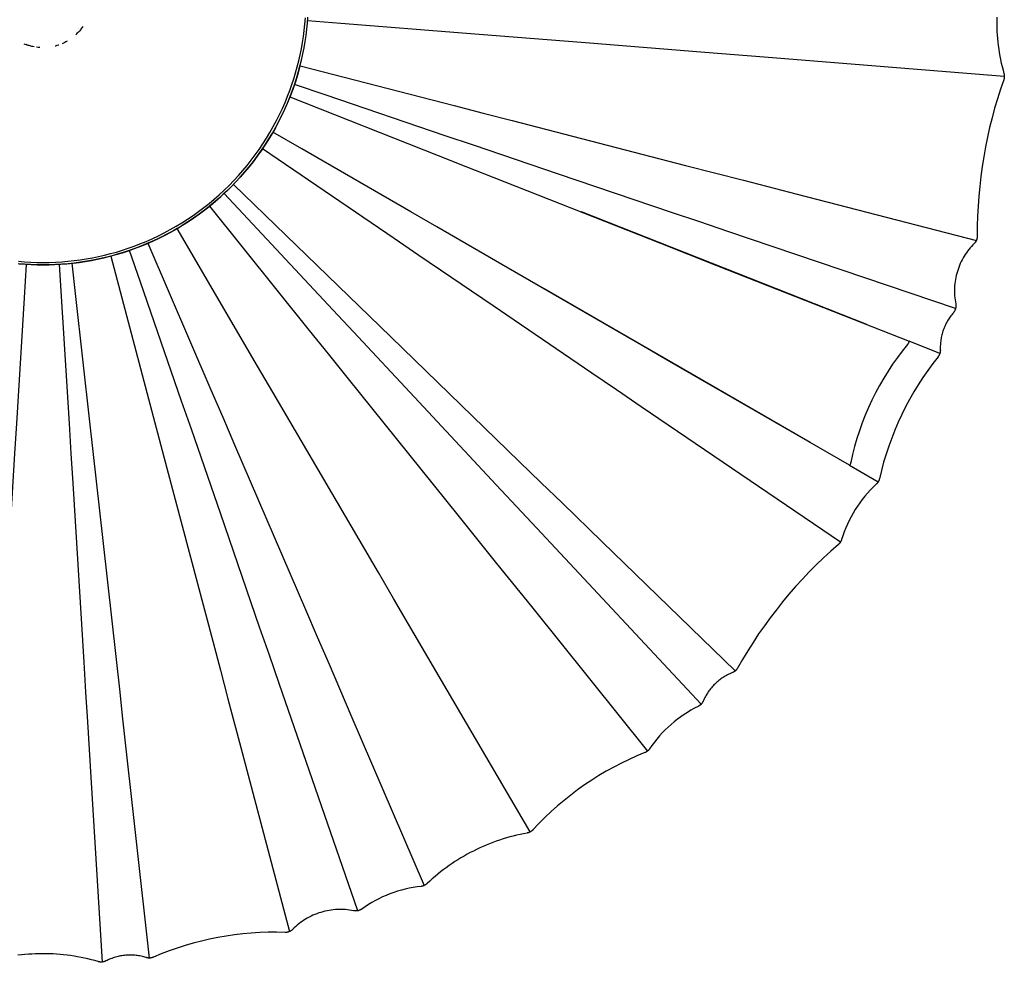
# Model space of a CAD drawing. Header units: millimetres. Extents: x 5000 to 5983, y 0 to 1484.
# Tile 3 of 12: x 5195 to 5399, y 0 to 195. Entities that reach past the tile are written whole.
import ezdxf

# ---------------------------------------------------------------- set-up
doc = ezdxf.new("R2010")
doc.units = ezdxf.units.MM
doc.layers.add('Make2D$Sichtbar$Kurven', color=7, linetype='Continuous', true_color=0x000000)
doc.layers.add('Make2D$Sichtbar$Tangenten', color=7, linetype='Continuous', true_color=0x000000)

msp = doc.modelspace()

# ---------------------------------------------------------------- linework, layer by layer
at = {"layer": 'Make2D$Sichtbar$Kurven', "color": 18, "lineweight": -3, "true_color": 0x000000}
for points in [[(5195, 144.74), (5196.25, 144.64), (5197.49, 144.57), (5198.72, 144.53), (5199.94, 144.52), (5201.16, 144.53), (5202.39, 144.57), (5203.63, 144.64), (5204.88, 144.74), (5206.14, 144.87), (5207.4, 145.03), (5208.67, 145.21), (5209.95, 145.44), (5211.23, 145.69), (5212.51, 145.97), (5213.79, 146.29), (5215.07, 146.64), (5216.36, 147.02), (5217.64, 147.44), (5218.91, 147.89), (5220.19, 148.38), (5221.45, 148.9), (5222.71, 149.45), (5223.96, 150.04), (5225.2, 150.66), (5226.43, 151.32), (5227.65, 152.01), (5228.85, 152.73), (5230.04, 153.48), (5231.21, 154.27), (5232.36, 155.09), (5233.49, 155.94), (5234.61, 156.82), (5235.7, 157.73), (5236.77, 158.67), (5237.81, 159.63), (5238.83, 160.63), (5239.83, 161.65), (5240.79, 162.69), (5241.73, 163.76), (5242.64, 164.85), (5243.52, 165.96), (5244.37, 167.1), (5245.19, 168.25), (5245.98, 169.42), (5246.73, 170.61), (5247.45, 171.81), (5248.14, 173.03), (5248.8, 174.26), (5249.42, 175.5), (5250.01, 176.75), (5250.56, 178.01), (5251.08, 179.27), (5251.56, 180.54), (5252.02, 181.82), (5252.43, 183.1), (5252.82, 184.38), (5253.17, 185.67), (5253.49, 186.95), (5253.77, 188.23), (5254.02, 189.51), (5254.24, 190.78), (5254.43, 192.05), (5254.59, 193.32), (5254.72, 194.58), (5254.82, 195.82)], [(5208.16, 193.89), (5208.03, 193.7), (5207.9, 193.53), (5207.78, 193.36), (5207.65, 193.2), (5207.52, 193.04), (5207.38, 192.89), (5207.24, 192.73), (5207.07, 192.56)], [(5399.17, 183.53), (5399.17, 183.53), (5349.41, 187.52), (5343.26, 188.01), (5337.09, 188.51), (5312.39, 190.49), (5293.86, 191.98), (5287.68, 192.47), (5261.67, 194.56), (5254.76, 195.11)], [(5397.59, 195.83), (5397.59, 195.09), (5397.59, 194.36), (5397.61, 193.62), (5397.65, 192.88), (5397.69, 192.15), (5397.75, 191.41), (5397.83, 190.68), (5397.92, 189.95), (5398.02, 189.21), (5398.13, 188.49), (5398.26, 187.76), (5398.4, 187.04), (5398.55, 186.31), (5398.72, 185.6), (5398.9, 184.88), (5399.09, 184.17)], [(5206.72, 192.21), (5206.9, 192.38), (5207.07, 192.56)], [(5195.94, 190.33), (5196.17, 190.24), (5196.4, 190.15)], [(5198.06, 189.69), (5197.82, 189.74), (5197.62, 189.78), (5197.42, 189.83), (5197.22, 189.88), (5197.02, 189.94), (5196.82, 190), (5196.63, 190.07), (5196.4, 190.15)], [(5203.16, 190.07), (5203.12, 190.05), (5202.81, 189.95), (5202.49, 189.86), (5202.45, 189.85)], [(5204.95, 190.89), (5204.67, 190.73), (5204.41, 190.59), (5204.15, 190.47), (5203.85, 190.33)], [(5199.28, 189.54), (5199.25, 189.54), (5198.91, 189.57), (5198.58, 189.6), (5198.54, 189.61)], [(5253.19, 185.76), (5285.15, 177.51), (5291.16, 175.96), (5297.15, 174.42), (5333.12, 165.13), (5339.12, 163.59), (5345.08, 162.05), (5356.2, 159.18), (5393.38, 149.59), (5393.38, 149.59)], [(5253.17, 185.67), (5252.72, 184.05), (5252.22, 182.44), (5251.68, 180.85), (5251.08, 179.27), (5250.55, 177.97), (5249.98, 176.69), (5249.38, 175.42), (5248.75, 174.17), (5248.09, 172.93), (5247.39, 171.71), (5246.66, 170.51), (5245.91, 169.32), (5245.12, 168.16), (5244.31, 167.02), (5243.46, 165.89), (5242.59, 164.79), (5241.69, 163.71), (5240.77, 162.66), (5239.81, 161.63), (5238.83, 160.62), (5238.06, 159.87), (5237.28, 159.13), (5236.48, 158.4), (5235.66, 157.69), (5234.83, 157), (5233.99, 156.33), (5233.14, 155.67), (5232.27, 155.02), (5231.39, 154.4), (5230.5, 153.79), (5229.59, 153.2), (5228.68, 152.62), (5227.75, 152.07), (5226.81, 151.53), (5225.87, 151.01), (5224.91, 150.51)], [(5399.09, 184.17), (5399.1, 184.13), (5399.11, 184.09), (5399.12, 184.05), (5399.13, 184.01), (5399.14, 183.97), (5399.14, 183.93), (5399.15, 183.89), (5399.15, 183.85), (5399.16, 183.81), (5399.16, 183.77), (5399.17, 183.73), (5399.17, 183.69), (5399.17, 183.65), (5399.17, 183.61), (5399.17, 183.57), (5399.17, 183.53)], [(5399.05, 182.87), (5398.38, 180.91), (5397.75, 178.95), (5397.17, 176.97), (5396.63, 174.98), (5396.13, 172.98), (5395.68, 170.96), (5395.27, 168.94), (5394.9, 166.91), (5394.58, 164.87), (5394.3, 162.83), (5394.07, 160.78), (5393.88, 158.73), (5393.73, 156.67), (5393.63, 154.61), (5393.57, 152.55), (5393.56, 150.48)], [(5399.17, 183.53), (5399.17, 183.48), (5399.17, 183.44), (5399.16, 183.4), (5399.16, 183.36), (5399.15, 183.32), (5399.15, 183.27), (5399.14, 183.23), (5399.13, 183.19), (5399.12, 183.15), (5399.12, 183.11), (5399.11, 183.07), (5399.1, 183.03), (5399.08, 182.99), (5399.07, 182.95), (5399.06, 182.9), (5399.05, 182.87)], [(5251.1, 179.32), (5281.81, 167.2), (5287.58, 164.92), (5293.34, 162.65), (5327.91, 149.01), (5333.66, 146.74), (5339.4, 144.48), (5350.09, 140.26), (5379.45, 128.68)], [(5367.11, 102.98), (5329.79, 124.52), (5324.46, 127.6), (5319.09, 130.7), (5297.63, 143.09), (5281.54, 152.38), (5276.17, 155.48), (5253.57, 168.53), (5247.56, 172)], [(5365.19, 87.04), (5365.19, 87.04), (5323.91, 115.13), (5318.81, 118.6), (5313.69, 122.08), (5293.2, 136.02), (5277.84, 146.48), (5272.71, 149.97), (5245.4, 168.55)], [(5239.4, 161.2), (5267.56, 133.89), (5272.01, 129.58), (5298.69, 103.71), (5303.13, 99.4), (5307.56, 95.11), (5315.81, 87.11), (5343.38, 60.37), (5343.38, 60.37)], [(5313.56, 161.03), (5313.56, 161.03)], [(5234.39, 156.65), (5255.11, 130.9), (5259, 126.07), (5262.88, 121.24), (5286.18, 92.29), (5290.06, 87.46), (5293.93, 82.66), (5301.14, 73.7), (5325.23, 43.77), (5325.23, 43.77)], [(5370.66, 132.15), (5311.52, 155.48)], [(5300.91, 27.02), (5300.91, 27.02), (5275.68, 70.09), (5272.57, 75.41), (5269.44, 80.75), (5256.92, 102.13), (5247.53, 118.17), (5244.4, 123.52), (5227.7, 152.04)], [(5224.65, 150.38), (5223.55, 149.84), (5222.44, 149.33), (5221.32, 148.84), (5220.19, 148.38), (5218.98, 147.91), (5217.76, 147.48), (5216.52, 147.08), (5215.28, 146.7), (5214.04, 146.35), (5212.78, 146.04), (5211.52, 145.75), (5210.25, 145.49), (5208.97, 145.26), (5207.69, 145.07), (5206.4, 144.9), (5205.12, 144.76), (5203.82, 144.65), (5202.53, 144.58), (5201.24, 144.53), (5199.94, 144.52), (5198.65, 144.53), (5197.35, 144.58), (5196.06, 144.65), (5194.77, 144.76)], [(5393.38, 149.59), (5393.36, 149.54), (5393.33, 149.5), (5393.31, 149.45), (5393.29, 149.41), (5393.26, 149.37), (5393.24, 149.32), (5393.21, 149.28), (5393.18, 149.24), (5393.15, 149.2), (5393.12, 149.16), (5393.09, 149.12), (5393.06, 149.08), (5393.03, 149.05), (5392.99, 149.01), (5392.96, 148.97), (5392.93, 148.94)], [(5393.56, 150.48), (5393.56, 150.43), (5393.56, 150.37), (5393.56, 150.31), (5393.55, 150.25), (5393.55, 150.2), (5393.54, 150.14), (5393.53, 150.08), (5393.52, 150.02), (5393.51, 149.97), (5393.49, 149.91), (5393.48, 149.86), (5393.46, 149.8), (5393.44, 149.75), (5393.42, 149.69), (5393.4, 149.64), (5393.38, 149.59)], [(5221.65, 148.98), (5234.72, 118.63), (5237.17, 112.93), (5239.62, 107.24), (5254.32, 73.11), (5256.77, 67.42), (5259.21, 61.76), (5263.75, 51.2), (5278.94, 15.92), (5278.94, 15.92)], [(5392.93, 148.94), (5392.63, 148.64), (5392.35, 148.33), (5392.08, 148.02), (5391.81, 147.7), (5391.56, 147.37), (5391.32, 147.03), (5391.08, 146.68), (5390.86, 146.33), (5390.64, 145.95), (5390.43, 145.57), (5390.24, 145.18), (5390.05, 144.79), (5389.88, 144.39), (5389.72, 143.99), (5389.58, 143.58), (5389.44, 143.16), (5389.32, 142.75), (5389.21, 142.33), (5389.12, 141.9), (5389.04, 141.48), (5388.97, 141.05), (5388.91, 140.62), (5388.87, 140.18), (5388.85, 139.75), (5388.83, 139.33), (5388.83, 138.91), (5388.84, 138.5), (5388.87, 138.08), (5388.91, 137.67), (5388.96, 137.25), (5389.02, 136.84), (5389.09, 136.43)], [(5213.97, 146.34), (5222.42, 114.4), (5224.01, 108.41), (5225.59, 102.42), (5235.09, 66.51), (5236.68, 60.53), (5238.25, 54.57), (5241.19, 43.47), (5251.01, 6.37), (5251.01, 6.37)], [(5187.59, 0), (5187.59, 0), (5190.66, 49.82), (5191.04, 55.97), (5191.42, 62.15), (5192.95, 86.88), (5194.09, 105.43), (5194.47, 111.62), (5196.08, 137.66), (5196.51, 144.62)], [(5222.01, 0.88), (5222.01, 0.88), (5216.49, 50.47), (5215.81, 56.6), (5215.12, 62.75), (5212.38, 87.37), (5210.33, 105.84), (5209.64, 112), (5206.75, 137.93), (5205.98, 144.85)], [(5358.91, 107.71), (5303.82, 139.52)], [(5389.07, 135.46), (5389.05, 135.4), (5389.03, 135.34), (5389.01, 135.29), (5388.99, 135.23), (5388.97, 135.17), (5388.94, 135.11), (5388.92, 135.06), (5388.89, 135), (5388.86, 134.94), (5388.83, 134.89), (5388.79, 134.84), (5388.76, 134.79), (5388.72, 134.73), (5388.68, 134.68), (5388.65, 134.64), (5388.61, 134.59)], [(5389.09, 136.43), (5389.11, 136.37), (5389.11, 136.31), (5389.12, 136.25), (5389.13, 136.19), (5389.13, 136.13), (5389.14, 136.07), (5389.14, 136.01), (5389.14, 135.95), (5389.13, 135.88), (5389.13, 135.82), (5389.12, 135.76), (5389.11, 135.7), (5389.11, 135.64), (5389.09, 135.58), (5389.08, 135.52), (5389.07, 135.46)], [(5388.61, 134.59), (5388.44, 134.39), (5388.27, 134.18), (5388.11, 133.98), (5387.96, 133.77), (5387.81, 133.55), (5387.67, 133.34), (5387.53, 133.11), (5387.39, 132.89), (5387.27, 132.66), (5387.14, 132.43), (5387.03, 132.2), (5386.91, 131.96), (5386.81, 131.73), (5386.71, 131.48), (5386.61, 131.24), (5386.52, 131), (5386.44, 130.75), (5386.36, 130.5), (5386.29, 130.25), (5386.22, 129.99), (5386.16, 129.74), (5386.11, 129.49), (5386.06, 129.23), (5386.02, 128.97), (5385.98, 128.71), (5385.95, 128.46), (5385.93, 128.2), (5385.91, 127.94), (5385.9, 127.67), (5385.9, 127.41), (5385.9, 127.15), (5385.9, 126.89)], [(5385.81, 126.17), (5385.81, 126.17), (5379.45, 128.68)], [(5385.9, 126.89), (5385.91, 126.85), (5385.91, 126.8), (5385.91, 126.75), (5385.9, 126.71), (5385.9, 126.66), (5385.9, 126.62), (5385.89, 126.57), (5385.89, 126.53), (5385.88, 126.48), (5385.87, 126.44), (5385.87, 126.39), (5385.86, 126.35), (5385.85, 126.3), (5385.84, 126.26), (5385.82, 126.22), (5385.81, 126.17)], [(5385.43, 125.46), (5384.35, 124.06), (5383.31, 122.63), (5382.3, 121.17), (5381.34, 119.69), (5380.42, 118.18), (5379.55, 116.64), (5378.72, 115.08), (5377.93, 113.5), (5377.18, 111.89), (5376.48, 110.27), (5375.83, 108.63), (5375.22, 106.97), (5374.66, 105.29), (5374.15, 103.6), (5373.69, 101.89), (5373.27, 100.17)], [(5385.81, 126.17), (5385.8, 126.12), (5385.78, 126.08), (5385.76, 126.03), (5385.74, 125.98), (5385.72, 125.93), (5385.7, 125.89), (5385.68, 125.84), (5385.66, 125.8), (5385.63, 125.75), (5385.61, 125.71), (5385.58, 125.66), (5385.55, 125.62), (5385.52, 125.58), (5385.49, 125.54), (5385.46, 125.5), (5385.43, 125.46)], [(5367.11, 102.98), (5373.03, 99.56), (5373.03, 99.56)], [(5373.27, 100.17), (5373.26, 100.13), (5373.25, 100.09), (5373.24, 100.05), (5373.23, 100.01), (5373.21, 99.97), (5373.2, 99.93), (5373.19, 99.89), (5373.17, 99.86), (5373.16, 99.82), (5373.14, 99.78), (5373.12, 99.74), (5373.11, 99.7), (5373.09, 99.67), (5373.07, 99.63), (5373.05, 99.59), (5373.03, 99.56)], [(5372.63, 99.06), (5372.01, 98.47), (5371.4, 97.86), (5370.83, 97.23), (5370.27, 96.58), (5369.73, 95.91), (5369.22, 95.22), (5368.73, 94.52), (5368.26, 93.8), (5367.82, 93.07), (5367.4, 92.32), (5367.01, 91.56), (5366.64, 90.79), (5366.3, 90), (5365.99, 89.21), (5365.7, 88.4), (5365.44, 87.58)], [(5373.03, 99.56), (5373.01, 99.52), (5372.99, 99.49), (5372.96, 99.46), (5372.94, 99.42), (5372.92, 99.39), (5372.89, 99.36), (5372.87, 99.33), (5372.85, 99.29), (5372.82, 99.26), (5372.79, 99.23), (5372.77, 99.2), (5372.74, 99.17), (5372.71, 99.14), (5372.68, 99.12), (5372.65, 99.09), (5372.63, 99.06)], [(5364.78, 86.57), (5363.22, 85.2), (5361.7, 83.79), (5360.2, 82.35), (5358.74, 80.88), (5357.31, 79.37), (5355.91, 77.84), (5354.54, 76.28), (5353.21, 74.68), (5351.92, 73.06), (5350.66, 71.41), (5349.43, 69.73), (5348.25, 68.03), (5347.1, 66.3), (5345.98, 64.55), (5344.91, 62.77), (5343.88, 60.97)], [(5365.19, 87.04), (5365.16, 87.01), (5365.14, 86.97), (5365.12, 86.94), (5365.1, 86.91), (5365.07, 86.88), (5365.05, 86.85), (5365.02, 86.82), (5365, 86.79), (5364.97, 86.76), (5364.95, 86.73), (5364.92, 86.7), (5364.89, 86.68), (5364.87, 86.65), (5364.84, 86.62), (5364.81, 86.6), (5364.78, 86.57)], [(5365.44, 87.58), (5365.41, 87.51), (5365.39, 87.44), (5365.36, 87.37), (5365.33, 87.3), (5365.3, 87.24), (5365.26, 87.17), (5365.23, 87.1), (5365.19, 87.04)], [(5342.8, 60.02), (5342.55, 59.91), (5342.3, 59.8), (5342.05, 59.69), (5341.81, 59.56), (5341.57, 59.44), (5341.34, 59.3), (5341.1, 59.16), (5340.87, 59.02), (5340.65, 58.87), (5340.43, 58.71), (5340.21, 58.55), (5340, 58.38), (5339.79, 58.21), (5339.58, 58.03), (5339.38, 57.85), (5339.19, 57.66), (5338.99, 57.47), (5338.81, 57.27), (5338.62, 57.07), (5338.45, 56.87), (5338.27, 56.66), (5338.11, 56.44), (5337.95, 56.23), (5337.79, 56.01), (5337.64, 55.78), (5337.49, 55.55), (5337.36, 55.32), (5337.22, 55.08), (5337.09, 54.84), (5336.97, 54.6), (5336.86, 54.36), (5336.75, 54.11)], [(5343.38, 60.37), (5343.35, 60.34), (5343.31, 60.31), (5343.28, 60.29), (5343.25, 60.26), (5343.21, 60.24), (5343.17, 60.21), (5343.14, 60.19), (5343.1, 60.17), (5343.07, 60.15), (5343.03, 60.13), (5342.99, 60.11), (5342.95, 60.09), (5342.91, 60.07), (5342.87, 60.05), (5342.84, 60.03), (5342.8, 60.02)], [(5343.88, 60.97), (5343.85, 60.93), (5343.83, 60.88), (5343.8, 60.84), (5343.77, 60.8), (5343.75, 60.76), (5343.72, 60.72), (5343.69, 60.68), (5343.66, 60.65), (5343.63, 60.61), (5343.59, 60.57), (5343.56, 60.54), (5343.53, 60.5), (5343.49, 60.47), (5343.46, 60.43), (5343.42, 60.4), (5343.38, 60.37)], [(5336.35, 53.49), (5336.31, 53.45), (5336.28, 53.42), (5336.24, 53.38), (5336.2, 53.35), (5336.16, 53.32), (5336.13, 53.28), (5336.09, 53.25), (5336.05, 53.22), (5336.01, 53.19), (5335.97, 53.16), (5335.92, 53.14), (5335.88, 53.11), (5335.84, 53.08), (5335.79, 53.06), (5335.75, 53.04), (5335.71, 53.01)], [(5336.75, 54.11), (5336.73, 54.07), (5336.71, 54.02), (5336.69, 53.98), (5336.67, 53.94), (5336.64, 53.9), (5336.62, 53.86), (5336.6, 53.82), (5336.57, 53.78), (5336.55, 53.74), (5336.52, 53.71), (5336.49, 53.67), (5336.47, 53.63), (5336.44, 53.6), (5336.41, 53.56), (5336.38, 53.53), (5336.35, 53.49)], [(5335.71, 53.01), (5334.95, 52.63), (5334.22, 52.22), (5333.49, 51.79), (5332.78, 51.34), (5332.09, 50.86), (5331.41, 50.36), (5330.75, 49.83), (5330.11, 49.29), (5329.48, 48.72), (5328.87, 48.14), (5328.28, 47.54), (5327.72, 46.91), (5327.17, 46.27), (5326.65, 45.61), (5326.14, 44.94), (5325.66, 44.24)], [(5324.66, 43.44), (5323.02, 42.76), (5321.4, 42.03), (5319.8, 41.26), (5318.22, 40.45), (5316.67, 39.59), (5315.14, 38.69), (5313.64, 37.74), (5312.16, 36.76), (5310.71, 35.73), (5309.29, 34.66), (5307.91, 33.55), (5306.55, 32.41), (5305.23, 31.23), (5303.94, 30), (5302.69, 28.75), (5301.47, 27.46)], [(5325.23, 43.77), (5325.2, 43.74), (5325.16, 43.72), (5325.13, 43.69), (5325.1, 43.67), (5325.06, 43.65), (5325.03, 43.62), (5324.99, 43.6), (5324.96, 43.58), (5324.92, 43.56), (5324.89, 43.54), (5324.85, 43.52), (5324.81, 43.5), (5324.78, 43.48), (5324.74, 43.47), (5324.7, 43.45), (5324.66, 43.44)], [(5325.66, 44.24), (5325.64, 44.21), (5325.62, 44.18), (5325.59, 44.14), (5325.57, 44.11), (5325.54, 44.08), (5325.52, 44.05), (5325.49, 44.02), (5325.46, 43.99), (5325.44, 43.96), (5325.41, 43.93), (5325.38, 43.9), (5325.35, 43.87), (5325.32, 43.85), (5325.29, 43.82), (5325.26, 43.79), (5325.23, 43.77)], [(5300.26, 26.79), (5299.53, 26.65), (5298.81, 26.5), (5298.09, 26.34), (5297.38, 26.17), (5296.67, 25.98), (5295.96, 25.77), (5295.26, 25.56), (5294.56, 25.33), (5293.86, 25.09), (5293.17, 24.84), (5292.48, 24.57), (5291.8, 24.3), (5291.12, 24.01), (5290.45, 23.71), (5289.79, 23.39), (5289.13, 23.06), (5288.47, 22.73), (5287.82, 22.38), (5287.18, 22.01), (5286.55, 21.64), (5285.92, 21.26), (5285.3, 20.86), (5284.69, 20.46), (5284.08, 20.04), (5283.48, 19.61), (5282.89, 19.17), (5282.31, 18.72), (5281.74, 18.26), (5281.17, 17.79), (5280.61, 17.31), (5280.07, 16.81), (5279.53, 16.31)], [(5300.91, 27.02), (5300.87, 27), (5300.83, 26.98), (5300.79, 26.96), (5300.75, 26.94), (5300.71, 26.92), (5300.67, 26.91), (5300.63, 26.89), (5300.59, 26.88), (5300.55, 26.86), (5300.51, 26.85), (5300.47, 26.84), (5300.43, 26.83), (5300.38, 26.82), (5300.34, 26.81), (5300.3, 26.8), (5300.26, 26.79)], [(5301.47, 27.46), (5301.44, 27.42), (5301.41, 27.39), (5301.37, 27.36), (5301.34, 27.33), (5301.31, 27.3), (5301.28, 27.27), (5301.24, 27.24), (5301.21, 27.21), (5301.17, 27.19), (5301.14, 27.16), (5301.1, 27.14), (5301.06, 27.11), (5301.03, 27.09), (5300.99, 27.06), (5300.95, 27.04), (5300.91, 27.02)], [(5278.27, 15.73), (5277.44, 15.63), (5276.62, 15.5), (5275.81, 15.35), (5275, 15.17), (5274.19, 14.96), (5273.4, 14.73), (5272.61, 14.47), (5271.83, 14.18), (5271.06, 13.87), (5270.3, 13.54), (5269.55, 13.18), (5268.81, 12.8), (5268.09, 12.4), (5267.38, 11.97), (5266.68, 11.52), (5266, 11.04)], [(5278.94, 15.92), (5278.9, 15.9), (5278.86, 15.88), (5278.82, 15.86), (5278.78, 15.85), (5278.74, 15.83), (5278.7, 15.82), (5278.66, 15.81), (5278.61, 15.8), (5278.57, 15.78), (5278.53, 15.77), (5278.49, 15.76), (5278.44, 15.76), (5278.4, 15.75), (5278.36, 15.74), (5278.31, 15.74), (5278.27, 15.73)], [(5279.53, 16.31), (5279.5, 16.28), (5279.46, 16.25), (5279.43, 16.22), (5279.39, 16.2), (5279.36, 16.17), (5279.32, 16.14), (5279.29, 16.12), (5279.25, 16.09), (5279.22, 16.07), (5279.18, 16.04), (5279.14, 16.02), (5279.1, 16), (5279.06, 15.98), (5279.02, 15.96), (5278.98, 15.94), (5278.94, 15.92)], [(5264.3, 10.68), (5263.89, 10.76), (5263.47, 10.82), (5263.06, 10.88), (5262.64, 10.92), (5262.22, 10.94), (5261.8, 10.96), (5261.38, 10.96), (5260.96, 10.94), (5260.52, 10.92), (5260.08, 10.88), (5259.65, 10.82), (5259.22, 10.76), (5258.79, 10.68), (5258.36, 10.58), (5257.93, 10.47), (5257.51, 10.35), (5257.09, 10.22), (5256.68, 10.07), (5256.27, 9.91), (5255.87, 9.74), (5255.48, 9.55), (5255.08, 9.35), (5254.7, 9.14), (5254.32, 8.92), (5253.97, 8.7), (5253.62, 8.46), (5253.28, 8.22), (5252.94, 7.96), (5252.62, 7.69), (5252.3, 7.42), (5252, 7.13), (5251.7, 6.84)], [(5265.14, 10.67), (5265.09, 10.67), (5265.03, 10.66), (5264.98, 10.65), (5264.93, 10.65), (5264.88, 10.64), (5264.82, 10.64), (5264.77, 10.64), (5264.72, 10.64), (5264.67, 10.64), (5264.61, 10.64), (5264.56, 10.64), (5264.51, 10.65), (5264.46, 10.65), (5264.4, 10.66), (5264.35, 10.67), (5264.3, 10.68)], [(5266, 11.04), (5265.95, 11.01), (5265.9, 10.98), (5265.85, 10.95), (5265.8, 10.92), (5265.75, 10.89), (5265.69, 10.86), (5265.64, 10.84), (5265.59, 10.81), (5265.53, 10.79), (5265.48, 10.77), (5265.42, 10.75), (5265.37, 10.73), (5265.31, 10.71), (5265.25, 10.7), (5265.19, 10.69), (5265.14, 10.67)], [(5250.08, 6.19), (5248.33, 6.23), (5246.58, 6.22), (5244.83, 6.17), (5243.09, 6.06), (5241.35, 5.9), (5239.61, 5.7), (5237.88, 5.45), (5236.15, 5.15), (5234.44, 4.8), (5232.74, 4.41), (5231.04, 3.96), (5229.36, 3.48), (5227.7, 2.94), (5226.05, 2.36), (5224.42, 1.73), (5222.8, 1.06)], [(5251.01, 6.37), (5250.96, 6.35), (5250.9, 6.32), (5250.85, 6.3), (5250.79, 6.29), (5250.73, 6.27), (5250.67, 6.25), (5250.61, 6.24), (5250.56, 6.23), (5250.5, 6.22), (5250.44, 6.21), (5250.38, 6.2), (5250.32, 6.2), (5250.26, 6.2), (5250.2, 6.19), (5250.14, 6.19), (5250.08, 6.19)], [(5251.7, 6.84), (5251.66, 6.8), (5251.62, 6.76), (5251.58, 6.73), (5251.54, 6.69), (5251.5, 6.66), (5251.46, 6.63), (5251.42, 6.6), (5251.38, 6.57), (5251.33, 6.54), (5251.29, 6.51), (5251.25, 6.49), (5251.2, 6.46), (5251.15, 6.44), (5251.11, 6.41), (5251.06, 6.39), (5251.01, 6.37)], [(5211.35, 0.14), (5210.64, 0.34), (5209.94, 0.53), (5209.23, 0.7), (5208.52, 0.86), (5207.8, 1.01), (5207.08, 1.15), (5206.36, 1.27), (5205.64, 1.38), (5204.92, 1.47), (5204.19, 1.56), (5203.46, 1.63), (5202.74, 1.69), (5202.01, 1.73), (5201.28, 1.76), (5200.55, 1.78), (5199.82, 1.79), (5199.08, 1.78), (5198.35, 1.76), (5197.62, 1.72), (5196.89, 1.67), (5196.17, 1.61), (5195.44, 1.54), (5194.71, 1.45)], [(5212.2, 0.06), (5212.14, 0.06), (5212.09, 0.05), (5212.04, 0.05), (5211.98, 0.05), (5211.93, 0.05), (5211.88, 0.05), (5211.82, 0.05), (5211.77, 0.06), (5211.72, 0.06), (5211.66, 0.07), (5211.61, 0.08), (5211.56, 0.09), (5211.5, 0.1), (5211.45, 0.11), (5211.4, 0.12), (5211.35, 0.14)], [(5212.95, 0.28), (5212.9, 0.26), (5212.86, 0.24), (5212.81, 0.22), (5212.77, 0.2), (5212.72, 0.19), (5212.67, 0.17), (5212.63, 0.15), (5212.58, 0.14), (5212.53, 0.13), (5212.49, 0.11), (5212.44, 0.1), (5212.39, 0.09), (5212.34, 0.08), (5212.3, 0.07), (5212.25, 0.07), (5212.2, 0.06)], [(5221.29, 0.98), (5221.04, 1.06), (5220.78, 1.13), (5220.52, 1.2), (5220.25, 1.25), (5219.99, 1.31), (5219.73, 1.35), (5219.46, 1.39), (5219.2, 1.42), (5218.93, 1.45), (5218.66, 1.47), (5218.39, 1.48), (5218.12, 1.49), (5217.86, 1.49), (5217.59, 1.48), (5217.32, 1.47), (5217.05, 1.45), (5216.78, 1.43), (5216.52, 1.39), (5216.25, 1.36), (5215.99, 1.31), (5215.72, 1.26), (5215.46, 1.2), (5215.2, 1.14), (5214.94, 1.07), (5214.68, 0.99), (5214.43, 0.91), (5214.18, 0.82), (5213.92, 0.73), (5213.68, 0.62), (5213.43, 0.52), (5213.19, 0.4), (5212.95, 0.28)], [(5222.01, 0.88), (5221.97, 0.88), (5221.92, 0.88), (5221.87, 0.88), (5221.83, 0.89), (5221.78, 0.89), (5221.74, 0.89), (5221.69, 0.9), (5221.65, 0.9), (5221.6, 0.91), (5221.56, 0.92), (5221.51, 0.93), (5221.47, 0.94), (5221.42, 0.95), (5221.38, 0.96), (5221.34, 0.97), (5221.29, 0.98)], [(5222.8, 1.06), (5222.75, 1.04), (5222.71, 1.02), (5222.66, 1.01), (5222.61, 0.99), (5222.56, 0.97), (5222.51, 0.96), (5222.46, 0.95), (5222.41, 0.94), (5222.37, 0.93), (5222.32, 0.92), (5222.26, 0.91), (5222.21, 0.9), (5222.16, 0.89), (5222.11, 0.89), (5222.06, 0.89), (5222.01, 0.88)]]:
    msp.add_lwpolyline(points, dxfattribs=at)
at = {"layer": 'Make2D$Sichtbar$Tangenten', "color": 18, "lineweight": -3, "true_color": 0x000000}
for points in [[(5194.81, 145.26), (5196.09, 145.15), (5197.37, 145.08), (5198.66, 145.03), (5199.94, 145.02), (5201.22, 145.03), (5202.51, 145.08), (5203.79, 145.15), (5205.07, 145.26), (5206.35, 145.4), (5207.62, 145.56), (5208.89, 145.76), (5210.15, 145.98), (5211.41, 146.24), (5212.66, 146.52), (5213.91, 146.84), (5215.14, 147.18), (5216.37, 147.55), (5217.59, 147.95), (5218.8, 148.38), (5220, 148.84), (5221.29, 149.37), (5222.56, 149.93), (5223.82, 150.53), (5225.06, 151.15), (5226.29, 151.81), (5227.5, 152.5), (5228.69, 153.22), (5229.86, 153.97), (5231.01, 154.75), (5232.15, 155.55), (5233.26, 156.39), (5234.35, 157.25), (5235.42, 158.14), (5236.46, 159.06), (5237.48, 160.01), (5238.48, 160.98), (5239.45, 161.97), (5240.4, 163), (5241.31, 164.04), (5242.21, 165.11), (5243.07, 166.2), (5243.9, 167.31), (5244.71, 168.44), (5245.49, 169.6), (5246.24, 170.77), (5246.96, 171.96), (5247.65, 173.17), (5248.3, 174.4), (5248.93, 175.64), (5249.53, 176.9), (5250.09, 178.17), (5250.62, 179.46), (5251.07, 180.65), (5251.5, 181.86), (5251.91, 183.08), (5252.28, 184.31), (5252.62, 185.55), (5252.93, 186.8), (5253.22, 188.05), (5253.47, 189.31), (5253.7, 190.57), (5253.9, 191.84), (5254.06, 193.11), (5254.2, 194.39), (5254.3, 195.67)], [(5389.07, 135.46), (5389.07, 135.46), (5341.87, 151.44), (5336.04, 153.42), (5330.18, 155.4), (5306.74, 163.34), (5289.15, 169.3), (5283.28, 171.28), (5258.58, 179.65), (5252.03, 181.86)], [(5336.35, 53.49), (5336.35, 53.49), (5302.28, 89.94), (5298.07, 94.45), (5293.85, 98.97), (5276.94, 117.07), (5264.25, 130.65), (5260.02, 135.18), (5237.47, 159.31)], [(5265.14, 10.67), (5265.14, 10.67), (5248.85, 57.8), (5246.84, 63.63), (5244.82, 69.47), (5236.74, 92.88), (5230.67, 110.44), (5228.65, 116.3), (5220.13, 140.95), (5217.86, 147.52)], [(5203.28, 144.62), (5205.32, 111.63), (5205.7, 105.44), (5206.08, 99.26), (5208.36, 62.18), (5208.75, 56), (5209.12, 49.85), (5209.83, 38.38), (5212.2, 0.06), (5212.2, 0.06)], [(5379.45, 128.68), (5379.44, 128.63), (5379.42, 128.59), (5379.4, 128.54), (5379.39, 128.49), (5379.37, 128.45), (5379.35, 128.4), (5379.32, 128.36), (5379.3, 128.31), (5379.28, 128.27), (5379.25, 128.23), (5379.23, 128.19), (5379.2, 128.14), (5379.17, 128.1), (5379.14, 128.06), (5379.11, 128.02), (5379.08, 127.99), (5378.02, 126.66), (5377, 125.3), (5376.02, 123.91), (5375.07, 122.48), (5374.17, 121.02), (5373.31, 119.54), (5372.5, 118.03), (5371.73, 116.49), (5371.01, 114.93), (5370.34, 113.35), (5369.71, 111.75), (5369.14, 110.14), (5368.61, 108.51), (5368.14, 106.88), (5367.71, 105.23), (5367.34, 103.58), (5367.33, 103.54), (5367.32, 103.5), (5367.31, 103.46), (5367.3, 103.42), (5367.29, 103.38), (5367.28, 103.34), (5367.26, 103.3), (5367.25, 103.27), (5367.23, 103.23), (5367.22, 103.19), (5367.2, 103.15), (5367.18, 103.12), (5367.17, 103.08), (5367.15, 103.05), (5367.13, 103.01), (5367.11, 102.98)]]:
    msp.add_lwpolyline(points, dxfattribs=at)

doc.saveas('drawing.dxf')
